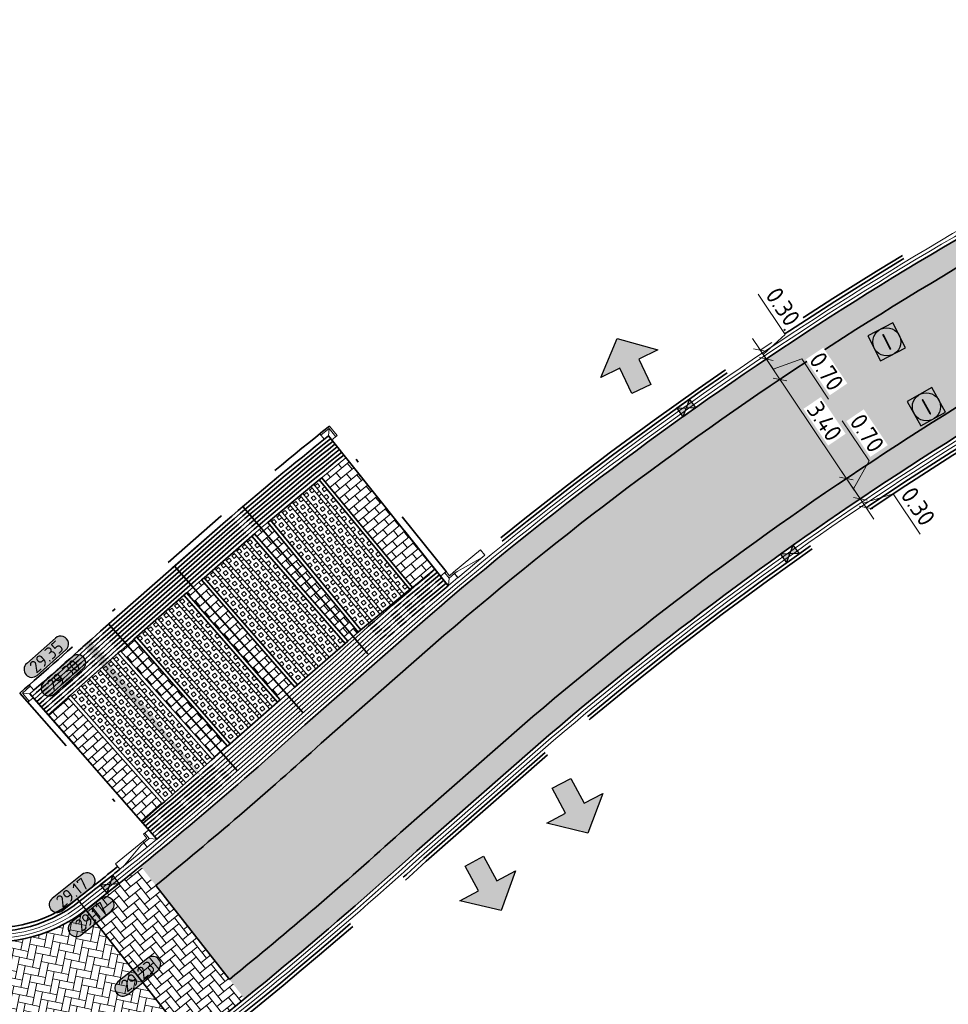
# Model space of a CAD drawing. Header units: metres. Extents: x 199937 to 201628, y 374508 to 375260.
# Tile 152 of 183: x 201363 to 201389, y 375016 to 375044. Entities that reach past the tile are written whole.
import ezdxf
from ezdxf.enums import TextEntityAlignment as Align

# ---------------------------------------------------------------- set-up
doc = ezdxf.new("R2010")
doc.units = ezdxf.units.M
doc.linetypes.add('VH-GELEIDEBAND', pattern=[6, 2, -2, 0, -2])
doc.linetypes.add('VH-OPSLUITBAND_100X200', pattern=[16, 8, -2, 4, -2])
doc.layers.add('000___INRIT-PIJL', color=252, linetype='Continuous')
for name, color, linetype, lineweight in [('N-WE-OG-HOOGTELIJN-G', 7, 'Continuous', 25), ('N-WE-RI-ITR_RIOOLPUT-S', 84, 'Continuous', 25), ('N-WE-RI-KOLK-S', 7, 'Continuous', 25), ('N-WE-RI-VWA_RIOOLPUT-S', 20, 'Continuous', 25), ('N-WE-VH-DWARSHELLING-S', 7, 'Continuous', 25), ('N-WE-VH-GOOT-G', 170, 'Continuous', 35), ('N-WE-VH-KANTOPSLUITING_GELEIDEBAND_50 200-G', 20, 'VH-GELEIDEBAND', 35), ('N-WE-VH-KANTOPSLUITING_GELEIDEBAND_50 200_250_HOEKSTUK-S', 20, 'Continuous', 25), ('N-WE-VH-KANTOPSLUITING_GELEIDEBAND_50 200_250_INRITVERLOOPBAND-S', 20, 'Continuous', 25), ('N-WE-VH-KANTOPSLUITING_OPSLUITBAND_100X200-G', 150, 'VH-OPSLUITBAND_100X200', 35), ('N-WE-VH-KANTVERHARDING_STREKLAAG-G', 60, 'Continuous', 18), ('N-WE-VH-VERHARDING_BETONSTRAATSTEEN-G', 252, 'Continuous', 35), ('N-WE-VH-VERHARDING_GRASBETONSTEEN-A', 72, 'Continuous', 18), ('N-WE-VH-VERKEERSTEGEL-G', 7, 'Continuous', 35), ('N-WE-VW-MARKERING_PARKEERVAK-G', 7, 'Continuous', 35), ('X-XX-AL-HOOGTELABEL-S', 7, 'Continuous', 25), ('X-XX-AL-M-200', 7, 'Continuous', 18)]:
    doc.layers.add(name, color=color, linetype=linetype, lineweight=lineweight)
doc.layers.add('N-WE-VH-VERHARDING_BETONSTRAATSTEEN_HEIDE-A', color=7, linetype='Continuous', lineweight=0, true_color=0x986657)
doc.layers.add('N-WE-VH-VERHARDING_BETONSTRAATSTEEN_ROOD-A', color=7, linetype='Continuous', lineweight=0, true_color=0xa92c0a)
doc.layers.add('X-XX-AL-HULPLIJN-G', color=7, linetype='Continuous', lineweight=18, plot=False)
doc.styles.add('NLCS-ISO', font='NLCS-ISO.ttf')
doc.styles.add('NLCS-ISO-ANNOTATIEF-T18', font='NLCS-ISO.ttf', dxfattribs={"height": 1.8})
doc.styles.add('NLCS-ISO-M200-T25', font='NLCS-ISO.ttf', dxfattribs={"height": 0.5})
doc.dimstyles.new('NLCS-M200-T25-SCHRAP_L2_H1', dxfattribs={"dimscale": 0.2, "dimtxt": 2.5, "dimasz": 1.4, "dimexe": 2, "dimexo": 2, "dimgap": 0.7, "dimtad": 1, "dimzin": 0, "dimdsep": 46, "dimtxsty": 'NLCS-ISO-M200-T25', "dimblk": 'OBLIQUE', "dimcen": 0, "dimdle": 2, "dimclrd": 256, "dimclre": 256, "dimclrt": 256, "dimadec": 1, "dimazin": 0, "dimtfac": 1, "dimtdec": 3, "dimtofl": 0, "dimtmove": 0, "dimatfit": 3, "dimldrblk": 'OBLIQUE', "dimfxl": 2, "dimfxlon": 1, "dimtfillclr": 256, "dimtolj": 1, "dimtzin": 0, "dimlwd": -1, "dimlwe": -1, "dimarcsym": 0})
pattern_1 = [(78.54095, (201355.20804, 375007.66557), (-0.1640939, 0.2475342), [0.63, -0.21]), (348.54095, (201354.79641, 375007.74901), (-0.1640939, 0.2475342), [0.63, -0.21])]
pattern_2 = [(34.68, (201369.37912, 375016.05499), (0.0532035, 0.2921804), [0.63, -0.21]), (304.68, (201369.14014, 375016.40037), (0.0532035, 0.2921804), [0.63, -0.21])]

# ---------------------------------------------------------------- blocks, each defined once
blk = doc.blocks.new('inrit')
h = blk.add_hatch(color=256)
h.dxf.hatch_style = 1
h.paths.add_polyline_path([(0.3, 1), (-0.3, 1), (-0.3, 1.8), (-0.9, 1.8), (0, 2.6), (0.9, 1.8), (0.3, 1.8)])
at = {"color": 3, "flags": 128}
blk.add_lwpolyline([(0.3, 1), (-0.3, 1), (-0.3, 1.8), (-0.9, 1.8), (0, 2.6), (0.9, 1.8), (0.3, 1.8), (0.3, 1)], dxfattribs=at)
blk = doc.blocks.new('SVH-GELEIDEBAND HOEKSTUK_50 200X250_L350_H90UITW_HD-MM')
at = {"linetype": 'Continuous', "lineweight": 0}
for p, q in [((200, 350), (200, 150)), ((200, 150), (0, 150)), ((200, 150), (350, 0))]:
    blk.add_line(p, q, dxfattribs=at)
blk.add_lwpolyline([(0, 200), (150, 200), (150, 350), (350, 350), (350, 0), (0, 0)], close=True, dxfattribs=at)
blk = doc.blocks.new('SVH-GELEIDEBAND INRITVERLOOPBAND_50 200X200_LINKS_L1000_HD-MM')
at = {"linetype": 'Continuous', "lineweight": 0}
blk.add_lwpolyline([(0, 0), (1000, 0), (1000, 200), (0, 200)], close=True, dxfattribs=at)
blk.add_lwpolyline([(900, 0), (100, 150), (0, 150)], dxfattribs=at)
blk = doc.blocks.new('SVH-GELEIDEBAND INRITVERLOOPBAND_50 200X200_RECHTS_L1000_HD-MM')
at = {"linetype": 'Continuous', "lineweight": 0}
blk.add_lwpolyline([(0, 0), (-1000, 0), (-1000, 200), (0, 200)], close=True, dxfattribs=at)
blk.add_lwpolyline([(-900, 0), (-100, 150), (0, 150)], dxfattribs=at)
blk = doc.blocks.new('SVH-GELEIDEBAND HOEKSTUK_50 200X250_L150_H90INW_HD-MM')
at = {"linetype": 'Continuous', "lineweight": 0}
blk.add_line((150, 0), (300, 150), dxfattribs=at)
blk.add_lwpolyline([(150, 0), (0, 0), (0, 200), (350, 200), (350, -150), (150, -150)], close=True, dxfattribs=at)
blk.add_lwpolyline([(300, -150), (300, 150), (0, 150)], dxfattribs=at)
blk = doc.blocks.new('*U283')
h = blk.add_hatch(color=253)
h.dxf.hatch_style = 1
edge = h.paths.add_edge_path()
edge.add_line((2.73, 1.13), (-2.73, 1.13))
edge.add_arc((-2.73, 0), 1.13, 90, 270)
edge.add_line((-2.73, -1.13), (2.73, -1.13))
edge.add_arc((2.73, 0), 1.13, 270, 450)
blk.add_lwpolyline([(2.73, 1.13), (-2.73, 1.13, 1), (-2.73, -1.13), (2.73, -1.13, 1)], format="xyb", close=True)
at = {"style": 'NLCS-ISO-ANNOTATIEF-T18'}
blk.add_attdef('HGT', text='', height=1.8, dxfattribs=at).set_placement((0, 0), align=Align.MIDDLE_CENTER)
blk = doc.blocks.new('SRI-PUT_INSPECTIE-SO')
at = {"lineweight": -3, "flags": 128}
blk.add_lwpolyline([(-2, -2), (2, -2), (2, 2), (-2, 2)], close=True, dxfattribs=at)
at = {"lineweight": -3, "ltscale": 1.5}
blk.add_circle((0, 0), 2, dxfattribs=at)
at = {"ltscale": 0.1, "style": 'NLCS-ISO'}
blk.add_text('I', height=2.5, dxfattribs=at).set_placement((0, -0.01), align=Align.MIDDLE_CENTER)
blk = doc.blocks.new('*U612')
blk.add_solid([(0, 0), (2.4, 0.25), (4.8, 0)])
blk = doc.blocks.new('*U613')
blk.add_solid([(5.648, 0), (5.648, -0.25), (0, 0)])
blk = doc.blocks.new('N-SRI-KOLK_STRAAT_450X300-SO')
h = blk.add_hatch(color=256)
h.dxf.hatch_style = 1
h.paths.add_polyline_path([(0, 0.75), (-1.125, 1.5), (-1.125, 0)])
h.paths.add_polyline_path([(1.125, 0), (1.125, 1.5), (0, 0.75)])
for p, q in [((-1.125, 0), (1.125, 1.5)), ((1.125, 0), (-1.125, 1.5))]:
    blk.add_line(p, q)
at = {"flags": 128}
blk.add_lwpolyline([(-1.125, 0), (1.125, 0), (1.125, 1.5), (-1.125, 1.5)], close=True, dxfattribs=at)
blk = doc.blocks.new('_Oblique')
at = {"color": 0, "linetype": 'ByBlock', "lineweight": -2}
blk.add_line((-0.5, -0.5), (0.5, 0.5), dxfattribs=at)
blk = doc.blocks.new('*D865')
at = {"layer": 'Defpoints', "color": 0, "transparency": 16777216}
for p in [(201384.434, 375033.938), (201386.33, 375031.116), (201386.33, 375031.116)]:
    blk.add_point(p, dxfattribs=at)
at = {"layer": 'X-XX-AL-M-200', "transparency": 16777216}
for p, q in [((201384.211, 375034.27), (201386.554, 375030.784)), ((201384.434, 375033.938), (201384.102, 375033.714)), ((201386.33, 375031.116), (201386.662, 375031.339))]:
    blk.add_line(p, q, dxfattribs=at)
at = {"layer": 'X-XX-AL-M-200', "transparency": 16777216, "xscale": 0.28, "yscale": 0.28, "zscale": 0.28}
for p, rotation in [((201384.434, 375033.938), 123.9082860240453), ((201386.33, 375031.116), 303.9082860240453)]:
    blk.add_blockref('_Oblique', p, dxfattribs=dict(at, rotation=rotation))
at = {"layer": 'X-XX-AL-M-200', "transparency": 16777216, "insert": (201385.706, 375032.744), "char_height": 0.5, "attachment_point": 5, "rotation": 303.9083, "style": 'NLCS-ISO-M200-T25', "bg_fill": 3, "box_fill_scale": 1.1, "bg_fill_color": 256, "bg_fill_true_color": 13158600, "bg_fill_transparency": 0}
blk.add_mtext('\\A1;3.40', dxfattribs=at)
blk = doc.blocks.new('*D866')
at = {"layer": 'Defpoints', "color": 0, "transparency": 16777216}
for p in [(201384.043, 375034.518), (201384.043, 375034.518), (201384.434, 375033.938)]:
    blk.add_point(p, dxfattribs=at)
at = {"layer": 'X-XX-AL-M-200', "transparency": 16777216}
for p, q in [((201384.657, 375033.606), (201383.82, 375034.85)), ((201384.043, 375034.518), (201384.375, 375034.742)), ((201384.239, 375034.228), (201385.054, 375034.519)), ((201385.054, 375034.519), (201385.823, 375033.373)), ((201384.434, 375033.938), (201384.102, 375033.714))]:
    blk.add_line(p, q, dxfattribs=at)
at = {"layer": 'X-XX-AL-M-200', "transparency": 16777216, "xscale": 0.28, "yscale": 0.28, "zscale": 0.28}
for p, rotation in [((201384.043, 375034.518), 123.9082860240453), ((201384.434, 375033.938), 303.9082860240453)]:
    blk.add_blockref('_Oblique', p, dxfattribs=dict(at, rotation=rotation))
at = {"layer": 'X-XX-AL-M-200', "transparency": 16777216, "insert": (201385.762, 375034.163), "char_height": 0.5, "attachment_point": 5, "rotation": 303.9083, "style": 'NLCS-ISO-M200-T25', "bg_fill": 3, "box_fill_scale": 1.1, "bg_fill_color": 256, "bg_fill_true_color": 13158600, "bg_fill_transparency": 0}
blk.add_mtext('\\A1;0.70', dxfattribs=at)
blk = doc.blocks.new('*D867')
at = {"layer": 'Defpoints', "color": 0, "transparency": 16777216}
for p in [(201383.876, 375034.767), (201383.876, 375034.767), (201384.043, 375034.518)]:
    blk.add_point(p, dxfattribs=at)
at = {"layer": 'X-XX-AL-M-200', "transparency": 16777216}
for p, q in [((201384.583, 375035.216), (201383.813, 375036.361)), ((201384.267, 375034.187), (201383.653, 375035.099)), ((201383.876, 375034.767), (201384.208, 375034.991)), ((201383.96, 375034.643), (201384.583, 375035.216)), ((201384.043, 375034.518), (201383.711, 375034.295))]:
    blk.add_line(p, q, dxfattribs=at)
at = {"layer": 'X-XX-AL-M-200', "transparency": 16777216, "xscale": 0.28, "yscale": 0.28, "zscale": 0.28}
for p, rotation in [((201383.876, 375034.767), 123.9082860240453), ((201384.043, 375034.518), 303.9082860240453)]:
    blk.add_blockref('_Oblique', p, dxfattribs=dict(at, rotation=rotation))
at = {"layer": 'X-XX-AL-M-200', "transparency": 16777216, "insert": (201384.521, 375036.006), "char_height": 0.5, "attachment_point": 5, "rotation": 303.9083, "style": 'NLCS-ISO-M200-T25', "bg_fill": 3, "box_fill_scale": 1.1, "bg_fill_color": 256, "bg_fill_true_color": 13158600, "bg_fill_transparency": 0}
blk.add_mtext('\\A1;0.30', dxfattribs=at)
blk = doc.blocks.new('*D868')
at = {"layer": 'Defpoints', "color": 0, "transparency": 16777216}
for p in [(201386.33, 375031.116), (201386.702, 375030.523), (201386.721, 375030.535)]:
    blk.add_point(p, dxfattribs=at)
at = {"layer": 'X-XX-AL-M-200', "transparency": 16777216}
for p, q in [((201386.979, 375031.617), (201386.209, 375032.762)), ((201386.526, 375030.826), (201386.979, 375031.617)), ((201386.107, 375031.448), (201386.944, 375030.203)), ((201386.33, 375031.116), (201386.662, 375031.339)), ((201386.721, 375030.535), (201387.053, 375030.758))]:
    blk.add_line(p, q, dxfattribs=at)
at = {"layer": 'X-XX-AL-M-200', "transparency": 16777216, "xscale": 0.28, "yscale": 0.28, "zscale": 0.28}
for p, rotation in [((201386.33, 375031.116), 123.9082860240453), ((201386.721, 375030.535), 303.9082860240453)]:
    blk.add_blockref('_Oblique', p, dxfattribs=dict(at, rotation=rotation))
at = {"layer": 'X-XX-AL-M-200', "transparency": 16777216, "insert": (201386.917, 375032.407), "char_height": 0.5, "attachment_point": 5, "rotation": 303.9083, "style": 'NLCS-ISO-M200-T25', "bg_fill": 3, "box_fill_scale": 1.1, "bg_fill_color": 256, "bg_fill_true_color": 13158600, "bg_fill_transparency": 0}
blk.add_mtext('\\A1;0.70', dxfattribs=at)
blk = doc.blocks.new('*D869')
at = {"layer": 'Defpoints', "color": 0, "transparency": 16777216}
for p in [(201386.702, 375030.523), (201386.87, 375030.274), (201386.888, 375030.286)]:
    blk.add_point(p, dxfattribs=at)
at = {"layer": 'X-XX-AL-M-200', "transparency": 16777216}
for p, q in [((201386.498, 375030.867), (201387.111, 375029.954)), ((201386.721, 375030.535), (201387.053, 375030.758)), ((201386.805, 375030.411), (201387.662, 375030.676)), ((201386.888, 375030.286), (201387.22, 375030.509)), ((201387.662, 375030.676), (201388.432, 375029.531))]:
    blk.add_line(p, q, dxfattribs=at)
at = {"layer": 'X-XX-AL-M-200', "transparency": 16777216, "xscale": 0.28, "yscale": 0.28, "zscale": 0.28}
for p, rotation in [((201386.721, 375030.535), 123.9082860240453), ((201386.888, 375030.286), 303.9082860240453)]:
    blk.add_blockref('_Oblique', p, dxfattribs=dict(at, rotation=rotation))
at = {"layer": 'X-XX-AL-M-200', "transparency": 16777216, "insert": (201388.371, 375030.321), "char_height": 0.5, "attachment_point": 5, "rotation": 303.9083, "style": 'NLCS-ISO-M200-T25', "bg_fill": 3, "box_fill_scale": 1.1, "bg_fill_color": 256, "bg_fill_true_color": 13158600, "bg_fill_transparency": 0}
blk.add_mtext('\\A1;0.30', dxfattribs=at)

msp = doc.modelspace()

# ---------------------------------------------------------------- hatches: boundary and pattern name
at = {"layer": 'N-WE-VH-VERHARDING_BETONSTRAATSTEEN_HEIDE-A', "true_color": 0x986657}
h = msp.add_hatch(dxfattribs=at)
h.set_pattern_fill('AVH-HEI_BSS_KEIFRMT_KEPER-SO', color=25, scale=2, angle=34.68, pattern_type=2)
h.set_pattern_definition(pattern_2)
h.paths.add_polyline_path([(201397.196, 375041.23), (201400.295, 375042.73), (201400.23, 375042.865), (201399.99, 375043.36), (201396.892, 375041.861, 0.066184), (201374.403, 375027.17), (201370.9, 375024.1, -0.013489), (201366.221, 375020.081), (201366.653, 375019.53, 0.013503), (201371.366, 375023.577), (201374.862, 375026.641, -0.066181)])
h = msp.add_hatch(dxfattribs=at)
h.set_pattern_fill('AVH-HEI_BSS_KEIFRMT_KEPER-SO', color=25, scale=2, angle=34.68, pattern_type=2)
h.set_pattern_definition(pattern_2)
h.paths.add_polyline_path([(201398.974, 375037.536), (201402.081, 375039.04), (201401.776, 375039.67), (201398.671, 375038.167, 0.066161), (201377.091, 375024.074), (201373.628, 375021.039, -0.013566), (201368.752, 375016.855), (201369.184, 375016.304, 0.013579), (201374.094, 375020.517), (201377.55, 375023.546, -0.066157)])
h = msp.add_hatch(dxfattribs=at)
h.set_pattern_fill('AVH-HEI_BSS_KEIFRMT_KEPER-SO', color=25, scale=2, angle=38.59, pattern_type=2)
h.set_pattern_definition([(38.59, (0, 0), (0.033156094, 0.29512823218), [0.63, -0.21]), (308.59, (-0.26197, 0.32828), (0.033156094, 0.29512823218), [0.63, -0.21])])
h.paths.add_polyline_path([(201366.221, 375020.081, -0.004373), (201364.658, 375018.833), (201367.62, 375015.057, 0.004197), (201369.184, 375016.304)])
at = {"layer": 'N-WE-VH-VERHARDING_BETONSTRAATSTEEN_ROOD-A'}
h = msp.add_hatch(dxfattribs=at)
h.set_pattern_fill('AVH-ROO_BSS_KEIFRMT_KEPER-SO', color=36, scale=2, angle=78.541, pattern_type=2)
h.set_pattern_definition(pattern_1)
h.paths.add_polyline_path([(201398.671, 375038.167), (201401.776, 375039.67), (201400.295, 375042.73), (201397.196, 375041.23, 0.066181), (201374.862, 375026.641), (201371.366, 375023.577, -0.013503), (201366.653, 375019.53), (201368.752, 375016.855, 0.013566), (201373.628, 375021.039), (201377.091, 375024.074, -0.066161)])
at = {"layer": 'N-WE-VH-VERHARDING_BETONSTRAATSTEEN_ROOD-A', "ltscale": 5}
h = msp.add_hatch(dxfattribs=at)
h.set_pattern_fill('AVH-ROO_BSS_KEIFRMT_HALFST-SO', color=36, scale=2, angle=129.5535, pattern_type=2)
h.set_pattern_definition([(129.55347, (201512.05159, 375077.12286), (-0.29564402, 0.02818886), [0.21, -0.21]), (219.55347, (201512.05159, 375077.12286), (0.13372758, -0.16191644), [])])
h.paths.add_polyline_path([(201371.384, 375031.137), (201373.963, 375028.015), (201374.602, 375028.542), (201372.069, 375031.703)])
h = msp.add_hatch(dxfattribs=at)
h.set_pattern_fill('AVH-ROO_BSS_KEIFRMT_HALFST-SO', color=36, scale=2, angle=130.3206, pattern_type=2)
h.set_pattern_definition([(130.3206, (201510.2113, 375075.59266), (-0.29599493, 0.02422807), [0.21, -0.21]), (220.3206, (201510.2113, 375075.59266), (0.13588343, -0.1601115), [])])
h.paths.add_polyline_path([(201372.421, 375026.741), (201369.842, 375029.864), (201369.657, 375029.711), (201369.461, 375029.54), (201372.121, 375026.486), (201372.274, 375026.62)])
h = msp.add_hatch(dxfattribs=at)
h.set_pattern_fill('AVH-ROO_BSS_KEIFRMT_HALFST-SO', color=36, scale=2, angle=131.1185, pattern_type=2)
h.set_pattern_definition([(131.11847, (201508.2883, 375073.9166), (-0.2963036, 0.020104), [0.21, -0.21]), (221.11847, (201508.2883, 375073.9166), (0.1380998, -0.1582038), [])])
h.paths.add_polyline_path([(201370.613, 375025.173), (201367.953, 375028.226), (201367.717, 375028.021), (201367.529, 375027.856), (201370.198, 375024.81), (201370.386, 375024.975)])
h = msp.add_hatch(dxfattribs=at)
h.set_pattern_fill('AVH-ROO_BSS_KEIFRMT_HALFST-SO', color=36, scale=2, angle=131.3515, pattern_type=2)
h.set_pattern_definition([(131.35151, (201506.42393, 375072.28253), (-0.29638293, 0.01889868), [0.21, -0.21]), (221.35151, (201506.42393, 375072.28253), (0.13874212, -0.1576408), [])])
h.paths.add_polyline_path([(201368.693, 375023.493), (201366.024, 375026.539), (201365.836, 375026.375), (201365.649, 375026.209), (201368.334, 375023.177), (201368.505, 375023.329)])
h = msp.add_hatch(dxfattribs=at)
h.set_pattern_fill('AVH-ROO_BSS_KEIFRMT_HALFST-SO', color=36, scale=2, angle=131.5239, pattern_type=2)
h.set_pattern_definition([(131.5239, (201504.42428, 375070.5119), (-0.29643845, 0.01800684), [0.21, -0.21]), (221.5239, (201504.42428, 375070.5119), (0.1392158, -0.15722265), [])])
h.paths.add_polyline_path([(201366.836, 375021.851), (201364.151, 375024.883), (201363.59, 375024.386), (201366.259, 375021.34)])
at = {"layer": 'N-WE-VH-VERHARDING_BETONSTRAATSTEEN_ROOD-A'}
h = msp.add_hatch(dxfattribs=at)
h.set_pattern_fill('AVH-ROO_BSS_KEIFRMT_KEPER-SO', color=36, scale=2, angle=78.541, pattern_type=2)
h.set_pattern_definition(pattern_1)
edge = h.paths.add_edge_path()
edge.add_arc((201335.885, 375053.346), 49.7, 305.4231, 307.006)
edge.add_arc((201294.094, 375108.792), 119.132, 307.00597, 308.1105)
edge.add_line((201367.62, 375015.057), (201364.658, 375018.833))
edge.add_arc((201362.004, 375022.216), 4.3, 205.4727, 308.1105, ccw=False)
edge.add_line((201358.122, 375020.367), (201355.035, 375018.896))
edge.add_line((201355.035, 375018.896), (201355.379, 375018.175))
edge.add_arc((201350.594, 375015.895), 5.3, -60.7218, 25.4727, ccw=False)
edge.add_line((201353.186, 375011.272), (201355.55, 375007.055))
edge.add_arc((201306.168, 375095.127), 100.972, 299.27974, 305.42315)
at = {"layer": 'N-WE-VH-VERHARDING_GRASBETONSTEEN-A', "ltscale": 5}
h = msp.add_hatch(dxfattribs=at)
h.set_pattern_fill('AVH-GRASBETONSTEEN_01-SO', color=256, scale=0.2, angle=219.5535, pattern_type=2)
h.set_pattern_definition([(309.5535, (201372.49845, 375026.8046), (0.308412, 0.25472), []), (309.5535, (201372.42135, 375026.7409), (0.308412, 0.25472), []), (219.5535, (201372.49845, 375026.8046), (0.25472, -0.308412), [-0.1, 0.1]), (219.5535, (201372.56213, 375026.7275), (0.25472, -0.308412), [-0.1, 0.1]), (219.5535, (201372.6258, 375026.6504), (0.25472, -0.308412), [0.1, -0.1]), (219.5535, (201372.6895, 375026.5733), (0.25472, -0.308412), [0.1, -0.1]), (309.5535, (201372.34424, 375026.67724), (0.308412, 0.25472), [0.1, -0.1]), (309.5535, (201372.26714, 375026.61356), (0.308412, 0.25472), [0.1, -0.1])])
h.paths.add_polyline_path([(201371.307, 375031.074), (201369.919, 375029.927), (201372.498, 375026.805), (201373.886, 375027.951)])
h = msp.add_hatch(dxfattribs=at)
h.set_pattern_fill('AVH-GRASBETONSTEEN_01-SO', color=256, scale=0.2, angle=221.0616, pattern_type=2)
h.set_pattern_definition([(311.062, (201370.6887, 375025.2384), (0.301602, 0.262748), []), (311.062, (201370.6133, 375025.1727), (0.301602, 0.262748), []), (221.062, (201370.6887, 375025.2384), (0.262748, -0.301602), [-0.1, 0.1]), (221.062, (201370.7544, 375025.163), (0.262748, -0.301602), [-0.1, 0.1]), (221.0616, (201370.82008, 375025.0876), (0.262748, -0.301602), [0.1, -0.1]), (221.0616, (201370.88576, 375025.0122), (0.262748, -0.301602), [0.1, -0.1]), (311.062, (201370.5379, 375025.107), (0.301602, 0.262748), [0.1, -0.1]), (311.062, (201370.4625, 375025.04133), (0.301602, 0.262748), [0.1, -0.1])])
h.paths.add_polyline_path([(201369.386, 375029.474), (201368.028, 375028.292), (201370.689, 375025.238), (201372.046, 375026.421)])
h = msp.add_hatch(dxfattribs=at)
h.set_pattern_fill('AVH-GRASBETONSTEEN_01-SO', color=256, scale=0.2, angle=221.2289, pattern_type=2)
h.set_pattern_definition([(311.229, (201368.76943, 375023.55807), (0.300833, 0.263628), []), (311.229, (201368.69422, 375023.49216), (0.300833, 0.263628), []), (221.229, (201368.76943, 375023.55807), (0.263628, -0.300833), [-0.1, 0.1]), (221.229, (201368.83534, 375023.48286), (0.263628, -0.300833), [-0.1, 0.1]), (221.229, (201368.90125, 375023.40765), (0.263628, -0.300833), [0.1, -0.1]), (221.229, (201368.96715, 375023.33245), (0.263628, -0.300833), [0.1, -0.1]), (311.229, (201368.619, 375023.42626), (0.300833, 0.263628), [0.1, -0.1]), (311.229, (201368.5438, 375023.36035), (0.300833, 0.263628), [0.1, -0.1])])
h.paths.add_polyline_path([(201367.454, 375027.79), (201366.1, 375026.604), (201368.769, 375023.558), (201370.123, 375024.744)])
h = msp.add_hatch(dxfattribs=at)
h.set_pattern_fill('AVH-GRASBETONSTEEN_01-SO', color=256, scale=0.2, angle=221.5239, pattern_type=2)
h.set_pattern_definition([(311.524, (201366.91103, 375021.91723), (0.299472, 0.265173), []), (311.524, (201366.83616, 375021.85093), (0.299472, 0.265173), []), (221.524, (201366.91103, 375021.91723), (0.265173, -0.299472), [-0.1, 0.1]), (221.524, (201366.97732, 375021.84236), (0.265173, -0.299472), [-0.1, 0.1]), (221.524, (201367.0436, 375021.7675), (0.265173, -0.299472), [0.1, -0.1]), (221.524, (201367.1099, 375021.69262), (0.265173, -0.299472), [0.1, -0.1]), (311.524, (201366.7613, 375021.78464), (0.299472, 0.265173), [0.1, -0.1]), (311.524, (201366.68642, 375021.71835), (0.299472, 0.265173), [0.1, -0.1])])
h.paths.add_polyline_path([(201365.574, 375026.143), (201364.226, 375024.949), (201366.911, 375021.917), (201368.259, 375023.111)])

# ---------------------------------------------------------------- linework, layer by layer
at = {"layer": 'N-WE-OG-HOOGTELIJN-G'}
msp.add_lwpolyline([(201364.411, 375019.148), (201367.867, 375014.742)], dxfattribs=at)
at = {"layer": 'N-WE-VH-GOOT-G'}
for points in [[(201400.89, 375043.796), (201396.892, 375041.861, 0.066184), (201374.403, 375027.17), (201370.9, 375024.1, -0.017863), (201364.658, 375018.833, -0.480396), (201358.122, 375020.367), (201336.529, 375065.694, -0.297293), (201337.153, 375070.351), (201344.117, 375078.431, -0.084867), (201356.852, 375087.882), (201374.735, 375096.661, -0.418204), (201385.892, 375092.766), (201404.471, 375053.583)], [(201402.981, 375039.476), (201398.974, 375037.536, 0.066157), (201377.55, 375023.546), (201374.094, 375020.517, -0.022598), (201365.8, 375013.657, -0.006906), (201364.692, 375012.846, -0.073418), (201338.419, 374999.444, -0.022812), (201328.23, 374996.51, -0.048316), (201310.138, 374993.937, -0.046956), (201295.935, 374994.369), (201273.763, 374997.396, 0.411918), (201270.05, 374994.598), (201268.136, 374981.349, 0.07038), (201268.124, 374973.172), (201268.487, 374970.07, -0.054605), (201268.367, 374962.368), (201263.269, 374927.792, -0.001615), (201263.262, 374927.743, -0.001615)]]:
    msp.add_lwpolyline(points, format="xyb", dxfattribs=at)
at = {"layer": 'N-WE-VH-KANTOPSLUITING_GELEIDEBAND_50 200-G'}
for points in [[(201374.922, 375028.464), (201371.6, 375032.608, 0.009317), (201368.505, 375030.041), (201364.943, 375026.92, -0.006666), (201362.779, 375025.007), (201366.537, 375020.719)], [(201374.987, 375028.062), (201371.569, 375032.327, 0.008851), (201368.636, 375029.89), (201365.077, 375026.771, -0.006197), (201363.062, 375024.988), (201366.687, 375020.851)]]:
    msp.add_lwpolyline(points, format="xyb", dxfattribs=at)
at = {"layer": 'N-WE-VH-KANTOPSLUITING_OPSLUITBAND_100X200-G'}
for points in [[(201400.716, 375044.156), (201396.719, 375042.221, 0.060331), (201375.967, 375029.008, 0.060331)], [(201400.759, 375044.066), (201396.762, 375042.131, 0.060331), (201376.031, 375028.931, 0.060331)], [(201403.112, 375039.206), (201399.104, 375037.266, 0.066156), (201377.747, 375023.319), (201374.293, 375020.293, -0.022593), (201365.98, 375013.417, -0.006906), (201364.866, 375012.601, -0.073418), (201338.515, 374999.16, -0.022811), (201328.3, 374996.218, -0.048307), (201310.154, 374993.638, -0.046952), (201295.897, 374994.071), (201273.722, 374997.099, 0.411918), (201270.347, 374994.555), (201268.433, 374981.306, 0.070407), (201268.421, 374973.21), (201268.786, 374970.101, -0.054652), (201268.664, 374962.328), (201263.566, 374927.748, -0.121922), (201262.108, 374924.191, 0.518438), (201263.673, 374919.544)], [(201403.156, 375039.116), (201399.148, 375037.176, 0.066155), (201377.812, 375023.244), (201374.36, 375020.218, -0.022591), (201366.041, 375013.337, -0.006906), (201364.924, 375012.52, -0.073418), (201338.547, 374999.065, -0.022811), (201328.323, 374996.121, -0.048304), (201310.16, 374993.538, -0.046951), (201295.884, 374993.972), (201273.709, 374997, 0.411918), (201270.446, 374994.541), (201268.532, 374981.292, 0.070416), (201268.52, 374973.223), (201268.885, 374970.112, -0.054668), (201268.763, 374962.314), (201263.665, 374927.734, -0.121922), (201262.188, 374924.132, 0.518438), (201263.701, 374919.64)], [(201365.632, 375019.991, -0.003247), (201364.473, 375019.069, -0.480396), (201358.393, 375020.496)], [(201365.569, 375020.068, -0.003246), (201364.411, 375019.148, -0.480396), (201358.483, 375020.539)]]:
    msp.add_lwpolyline(points, format="xyb", dxfattribs=at)
at = {"layer": 'N-WE-VH-KANTVERHARDING_STREKLAAG-G'}
for points in [[(201400.847, 375043.886), (201396.849, 375041.951, 0.066185), (201374.337, 375027.245), (201370.833, 375024.174, -0.017865), (201364.596, 375018.912, -0.480396), (201358.213, 375020.41), (201336.619, 375065.737, -0.297293), (201337.229, 375070.285), (201344.191, 375078.364, -0.084849), (201356.896, 375087.792), (201374.779, 375096.571, -0.418204), (201385.802, 375092.724), (201404.381, 375053.54)], [(201400.803, 375043.976), (201396.806, 375042.041, 0.066186), (201374.272, 375027.321), (201370.767, 375024.249, -0.017867), (201364.535, 375018.99, -0.480396), (201358.303, 375020.453), (201336.709, 375065.78, -0.297293), (201337.305, 375070.22), (201344.265, 375078.296, -0.084832), (201356.941, 375087.703), (201374.823, 375096.482, -0.418204), (201385.711, 375092.681), (201404.29, 375053.497)], [(201403.025, 375039.386), (201399.018, 375037.446, 0.066157), (201377.616, 375023.47), (201374.16, 375020.442, -0.022596), (201365.86, 375013.577, -0.006906), (201364.75, 375012.764, -0.073418), (201338.451, 374999.349, -0.022812), (201328.253, 374996.413, -0.048313), (201310.143, 374993.837, -0.046955), (201295.923, 374994.27), (201273.749, 374997.297, 0.411918), (201270.149, 374994.584), (201268.235, 374981.335, 0.070389), (201268.223, 374973.185), (201268.587, 374970.08, -0.05462), (201268.466, 374962.355), (201263.368, 374927.778, -0.001594), (201263.361, 374927.728, -0.001594)], [(201403.068, 375039.296), (201399.061, 375037.356, 0.066156), (201377.681, 375023.395), (201374.227, 375020.367, -0.022595), (201365.92, 375013.497, -0.006906), (201364.808, 375012.683, -0.073418), (201338.483, 374999.255, -0.022811), (201328.276, 374996.315, -0.04831), (201310.149, 374993.737, -0.046953), (201295.91, 374994.171), (201273.736, 374997.198, 0.411918), (201270.248, 374994.57), (201268.334, 374981.321, 0.070398), (201268.322, 374973.198), (201268.686, 374970.091, -0.054636), (201268.565, 374962.341), (201263.467, 374927.763, -0.001574), (201263.459, 374927.714, -0.001574)]]:
    msp.add_lwpolyline(points, format="xyb", dxfattribs=at)
at = {"layer": 'N-WE-VH-VERHARDING_BETONSTRAATSTEEN-G'}
for points in [[(201400.295, 375042.73), (201397.196, 375041.23, 0.066181), (201374.862, 375026.641), (201371.366, 375023.577, -0.013503), (201366.653, 375019.53, -0.013503)], [(201401.776, 375039.67), (201398.671, 375038.167, 0.066161), (201377.091, 375024.074), (201373.628, 375021.039, -0.013566), (201368.752, 375016.855, -0.013566)]]:
    msp.add_lwpolyline(points, format="xyb", dxfattribs=at)
at = {"layer": 'N-WE-VH-VERHARDING_BETONSTRAATSTEEN-G', "color": 36}
for points in [[(201363.128, 375024.912, 0.006193), (201365.143, 375026.696), (201368.702, 375029.814, -0.00885), (201371.631, 375032.249)], [(201363.194, 375024.837, 0.006189), (201365.21, 375026.621), (201368.767, 375029.739, -0.008849), (201371.694, 375032.171)], [(201363.26, 375024.762, 0.006185), (201365.276, 375026.547), (201368.833, 375029.663, -0.008848), (201371.756, 375032.093)], [(201363.326, 375024.687, 0.006182), (201365.343, 375026.472), (201368.898, 375029.588, -0.008847), (201371.819, 375032.015)], [(201363.392, 375024.611, 0.006178), (201365.409, 375026.398), (201368.964, 375029.513, -0.008846), (201371.882, 375031.937)], [(201363.458, 375024.536, 0.006174), (201365.476, 375026.323), (201369.03, 375029.437, -0.008845), (201371.944, 375031.859)], [(201363.524, 375024.461, 0.006171), (201365.542, 375026.248), (201369.095, 375029.362, -0.008844), (201372.007, 375031.781)], [(201374.612, 375028.53, 0.012357), (201371.873, 375026.149), (201368.386, 375023.069, -0.005089), (201366.292, 375021.303, -0.005057)], [(201374.675, 375028.452, 0.012355), (201371.94, 375026.075), (201368.451, 375022.994, -0.005085), (201366.358, 375021.227, -0.005058)], [(201374.737, 375028.374, 0.012353), (201372.007, 375026), (201368.517, 375022.918, -0.005081), (201366.424, 375021.152, -0.00506)], [(201374.8, 375028.296, 0.01235), (201372.073, 375025.926), (201368.583, 375022.843, -0.005077), (201366.49, 375021.077, -0.005061)], [(201374.862, 375028.218, 0.012348), (201372.14, 375025.852), (201368.649, 375022.768, -0.005073), (201366.555, 375021.002, -0.005062)], [(201374.925, 375028.14, 0.012346), (201372.207, 375025.777), (201368.714, 375022.692, -0.005068), (201366.621, 375020.926, -0.005063)]]:
    msp.add_lwpolyline(points, format="xyb", dxfattribs=at)
at = {"layer": 'N-WE-VH-VERHARDING_BETONSTRAATSTEEN-G', "ltscale": 5}
for points in [[(201371.384, 375031.137), (201371.307, 375031.074), (201373.886, 375027.951), (201373.963, 375028.015)], [(201372.421, 375026.741), (201369.842, 375029.864), (201369.919, 375029.927), (201372.498, 375026.805)], [(201369.461, 375029.54), (201369.386, 375029.474), (201372.046, 375026.421), (201372.121, 375026.486)], [(201370.613, 375025.173), (201370.689, 375025.238), (201368.028, 375028.292), (201367.953, 375028.226)], [(201367.529, 375027.856), (201367.454, 375027.791), (201370.123, 375024.745), (201370.198, 375024.81)], [(201368.693, 375023.493), (201368.768, 375023.559), (201366.1, 375026.604), (201366.024, 375026.539)], [(201365.649, 375026.209), (201365.574, 375026.143), (201368.259, 375023.111), (201368.334, 375023.177)], [(201364.226, 375024.949), (201366.911, 375021.917), (201366.836, 375021.851), (201364.151, 375024.883)]]:
    msp.add_lwpolyline(points, close=True, dxfattribs=at)
at = {"layer": 'N-WE-VH-VERHARDING_BETONSTRAATSTEEN-G'}
for points in [[(201366.653, 375019.53), (201368.752, 375016.855)], [(201364.658, 375018.833), (201367.62, 375015.057)]]:
    msp.add_lwpolyline(points, dxfattribs=at)
at = {"layer": 'N-WE-VH-VERKEERSTEGEL-G', "ltscale": 5}
for points in [[(201372.498, 375026.805), (201373.886, 375027.951), (201371.307, 375031.074), (201369.919, 375029.927)], [(201370.689, 375025.238), (201372.046, 375026.421), (201369.386, 375029.474), (201368.028, 375028.292)], [(201368.769, 375023.558), (201370.123, 375024.744), (201367.454, 375027.79), (201366.1, 375026.604)], [(201366.911, 375021.917), (201368.259, 375023.111), (201365.574, 375026.143), (201364.226, 375024.949)]]:
    msp.add_lwpolyline(points, close=True, dxfattribs=at)
at = {"layer": 'N-WE-VW-MARKERING_PARKEERVAK-G'}
for points in [[(201366.687, 375020.851), (201363.062, 375024.988, 0.006197), (201365.077, 375026.771), (201368.636, 375029.89, -0.008851), (201371.569, 375032.327), (201374.987, 375028.062, 0.012343), (201372.274, 375025.703), (201368.78, 375022.617, -0.005064), (201366.687, 375020.851)], [(201374.987, 375028.062, 0.012343), (201372.274, 375025.703), (201368.78, 375022.617, -0.005064), (201366.687, 375020.851, -0.00507)]]:
    msp.add_lwpolyline(points, format="xyb", dxfattribs=at)
for points in [[(201372.695, 375026.125), (201369.131, 375030.314)], [(201370.846, 375024.451), (201367.19, 375028.623)], [(201368.977, 375022.79), (201365.31, 375026.975)]]:
    msp.add_lwpolyline(points, dxfattribs=at)
at = {"layer": 'X-XX-AL-HULPLIJN-G', "ltscale": 5}
for points in [[(201363.59, 375024.386), (201365.836, 375026.375), (201367.717, 375028.021), (201369.657, 375029.711), (201372.069, 375031.703)], [(201366.259, 375021.34), (201368.505, 375023.329), (201370.386, 375024.975), (201372.274, 375026.62), (201374.602, 375028.542)]]:
    msp.add_lwpolyline(points, dxfattribs=at)

# ---------------------------------------------------------------- block references
at = {"layer": '000___INRIT-PIJL'}
for p, rotation in [((201380.925, 375032.765, 29.158), 25.78555426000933), ((201377.747, 375023.319), 207.9169695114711), ((201375.252, 375021.101, 29.164), 208.460544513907)]:
    msp.add_blockref('inrit', p, dxfattribs=dict(at, rotation=rotation))
at = {"layer": 'N-WE-RI-ITR_RIOOLPUT-S', "xscale": 0.2, "yscale": 0.2, "zscale": 0.2, "rotation": 29.15241836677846}
msp.add_blockref('SRI-PUT_INSPECTIE-SO', (201388.608, 375033.158), dxfattribs=at)
at = {"layer": 'N-WE-RI-KOLK-S', "xscale": 0.2, "yscale": 0.2, "zscale": 0.2}
for p, rotation in [((201381.677, 375033.247), 215.5009040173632), ((201384.805, 375028.846), 35.31119607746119), ((201365.248, 375019.683), 218.4822009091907)]:
    msp.add_blockref('N-SRI-KOLK_STRAAT_450X300-SO', p, dxfattribs=dict(at, rotation=rotation))
at = {"layer": 'N-WE-RI-VWA_RIOOLPUT-S', "xscale": 0.2, "yscale": 0.2, "zscale": 0.2, "rotation": 27.1079502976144}
msp.add_blockref('SRI-PUT_INSPECTIE-SO', (201387.478, 375035.006), dxfattribs=at)
at = {"layer": 'N-WE-VH-DWARSHELLING-S'}
for name, p, rotation in [('*U613', (201368.376, 375022.141), 131.8955222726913), ('*U612', (201368.501, 375021.985), 310.6011633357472)]:
    msp.add_blockref(name, p, dxfattribs=dict(at, rotation=rotation))
at = {"layer": 'N-WE-VH-KANTOPSLUITING_GELEIDEBAND_50 200_250_HOEKSTUK-S', "xscale": 0.001, "yscale": 0.001, "zscale": 0.001}
for name, p, rotation in [('SVH-GELEIDEBAND HOEKSTUK_50 200X250_L150_H90INW_HD-MM', (201371.452, 375032.233), 38.77614854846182), ('SVH-GELEIDEBAND HOEKSTUK_50 200X250_L350_H90UITW_HD-MM', (201374.768, 375028.335), 310.0546795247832), ('SVH-GELEIDEBAND HOEKSTUK_50 200X250_L150_H90INW_HD-MM', (201363.161, 375024.875), 131.2289048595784), ('SVH-GELEIDEBAND HOEKSTUK_50 200X250_L350_H90UITW_HD-MM', (201366.408, 375020.622), 39.37982738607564)]:
    msp.add_blockref(name, p, dxfattribs=dict(at, rotation=rotation))
at = {"layer": 'N-WE-VH-KANTOPSLUITING_GELEIDEBAND_50 200_250_INRITVERLOOPBAND-S', "xscale": 0.001, "yscale": 0.001, "zscale": 0.001}
for name, p, rotation in [('SVH-GELEIDEBAND INRITVERLOOPBAND_50 200X200_LINKS_L1000_HD-MM', (201375.262, 375028.292), 39.67031983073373), ('SVH-GELEIDEBAND INRITVERLOOPBAND_50 200X200_RECHTS_L1000_HD-MM', (201366.408, 375020.622), 39.10963448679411)]:
    msp.add_blockref(name, p, dxfattribs=dict(at, rotation=rotation))
at = {"layer": 'X-XX-AL-HOOGTELABEL-S', "xscale": 0.2, "yscale": 0.2, "zscale": 0.2}
for p, rotation, values in [((201363.534, 375026.041), 41.4446223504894, {'HGT': '29.35'}), ((201364.022, 375025.511), 41.4446223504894, {'HGT': '29.30'}), ((201364.27, 375019.325), 38.48248128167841, {'HGT': '29.17'}), ((201364.811, 375018.638), 38.48248128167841, {'HGT': '29.17'}), ((201366.139, 375016.945), 38.48248128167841, {'HGT': '29.23'})]:
    msp.add_blockref('*U283', p, dxfattribs=dict(at, rotation=rotation)).add_auto_attribs(values)

# ---------------------------------------------------------------- next in the draw order: dimensions: what is measured, and where the dimension line sits
at = {"layer": 'X-XX-AL-M-200'}
dim = msp.add_aligned_dim(p1=(201384.434, 375033.938), p2=(201386.33, 375031.116), distance=0, dimstyle='NLCS-M200-T25-SCHRAP_L2_H1', override={"dimtfill": 1}, dxfattribs=at)
dim.commit()
dim.dimension.update_dxf_attribs({"geometry": '*D865', "text_midpoint": (201385.706, 375032.744)})

# ---------------------------------------------------------------- next in the draw order: dimensions: what is measured, and where the dimension line sits
for base, p1, p2, picture, middle in [((201384.043, 375034.518), (201384.434, 375033.938), (201384.043, 375034.518), '*D866', (201385.132, 375034.402)), ((201386.721, 375030.535), (201386.33, 375031.116), (201386.702, 375030.523), '*D868', (201386.9, 375031.733))]:
    dim = msp.add_linear_dim(base=base, p1=p1, p2=p2, angle=123.9083, dimstyle='NLCS-M200-T25-SCHRAP_L2_H1', override={"dimtmove": 1, "dimtfill": 1}, dxfattribs=at)
    dim.commit()
    dim.dimension.update_dxf_attribs({"geometry": picture, "text_midpoint": middle, "dimtype": 160})

# ---------------------------------------------------------------- next in the draw order: dimensions: what is measured, and where the dimension line sits
dim = msp.add_linear_dim(base=(201383.876, 375034.767), p1=(201384.043, 375034.518), p2=(201383.876, 375034.767), angle=123.9083, dimstyle='NLCS-M200-T25-SCHRAP_L2_H1', override={"dimtmove": 1, "dimtfill": 1}, dxfattribs=at)
dim.commit()
dim.dimension.update_dxf_attribs({"geometry": '*D867', "text_midpoint": (201384.505, 375035.332), "dimtype": 160})
dim = msp.add_linear_dim(base=(201386.888, 375030.286), p1=(201386.702, 375030.523), p2=(201386.87, 375030.274), angle=123.9083, dimstyle='NLCS-M200-T25-SCHRAP_L2_H1', override={"dimtmove": 1, "dimtfill": 1}, dxfattribs=at)
dim.commit()
dim.dimension.update_dxf_attribs({"geometry": '*D869', "text_midpoint": (201388.064, 375030.778)})

doc.saveas('drawing.dxf')
